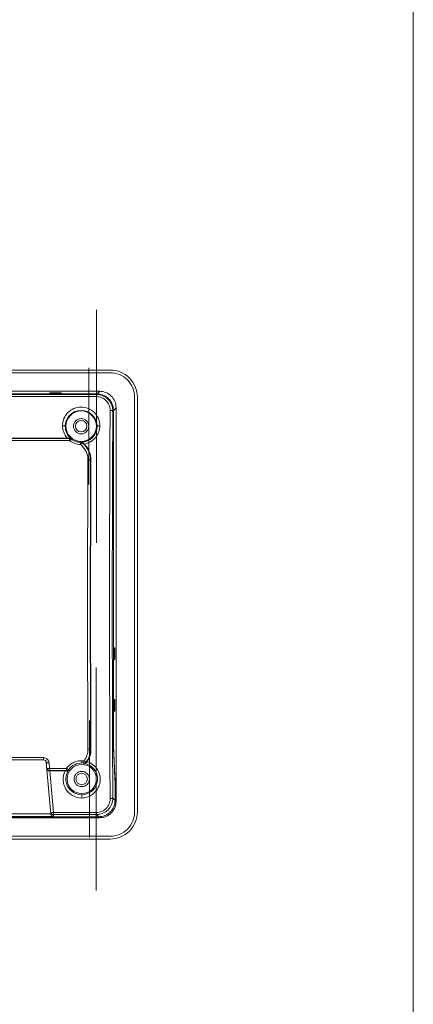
# Model space of a CAD drawing. Header units: centimetres. Extents: x -29.7 to 29.7, y -21 to 21.
# Tile 11 of 11: x 22.5 to 29.7, y -6.2 to 11.9. Entities that reach past the tile are written whole.
import ezdxf

# ---------------------------------------------------------------- set-up
doc = ezdxf.new("R2010")
doc.units = ezdxf.units.CM
doc.header["$MEASUREMENT"] = 0

msp = doc.modelspace()

# ---------------------------------------------------------------- linework, layer by layer
at = {"lineweight": 9}
for points in [[(29.69893, -21.0058), (29.69893, -21.0058), (29.69893, 20.9942), (29.69893, 20.9942)], [(29.69893, -21.0058), (29.69893, -21.0058), (29.69893, 20.9942), (29.69893, 20.9942)], [(24.145, 5.47221), (24.145, 5.47221), (11.345, 5.47221), (11.345, 5.47221)], [(24.145, 5.42221), (24.145, 5.42221), (11.345, 5.42221), (11.345, 5.42221)], [(11.53521, 5.08189), (11.53521, 5.08189), (23.95478, 5.08189), (23.95478, 5.08189)], [(23.03891, 5.05665), (23.03891, 5.05665), (23.03938, 5.04326), (23.03938, 5.04326)], [(23.25109, 5.05665), (23.25109, 5.05665), (23.03891, 5.05665), (23.03891, 5.05665)], [(23.25031, 5.04326), (23.25031, 5.04326), (23.25109, 5.05665), (23.25109, 5.05665)], [(23.90582, 5.03293), (23.90582, 5.03293), (23.95478, 5.08189), (23.95478, 5.08189)], [(23.90582, 5.03293), (23.90582, 5.03293), (11.58417, 5.03293), (11.58417, 5.03293)], [(23.90503, 5.03214), (23.90503, 5.03214), (11.58496, 5.03214), (11.58496, 5.03214)], [(23.89672, 5.02382), (23.89672, 5.02382), (11.59327, 5.02382), (11.59327, 5.02382)], [(23.89672, 4.9851), (23.89672, 4.9851), (11.59327, 4.9851), (11.59327, 4.9851)], [(23.03938, 5.04326), (23.03938, 5.04326), (23.25031, 5.04326), (23.25031, 5.04326)], [(23.89672, 5.02382), (23.89672, 5.02382), (23.90503, 5.03214), (23.90503, 5.03214)], [(23.89672, 5.02382), (23.89672, 5.02382), (23.89672, 4.9851), (23.89672, 4.9851)], [(24.595, -2.62779), (24.595, -2.62779), (24.595, 4.97221), (24.595, 4.97221)], [(24.645, -2.62779), (24.645, -2.62779), (24.645, 4.97221), (24.645, 4.97221)], [(24.20493, 4.73224), (24.20493, 4.73224), (24.19514, 4.72246), (24.19514, 4.72246)], [(24.20493, 4.73224), (24.20493, 4.73224), (24.20493, -1.21177), (24.20493, -1.21177)], [(24.25468, 4.78199), (24.25468, 4.78199), (24.20572, 4.73303), (24.20572, 4.73303)], [(24.20572, -1.21177), (24.20572, -1.21177), (24.20572, 4.73303), (24.20572, 4.73303)], [(24.25468, 4.78199), (24.25468, 4.78199), (24.25468, -2.43758), (24.25468, -2.43758)], [(23.61628, 4.15008), (23.77694, 4.15077), (23.90664, 4.28154), (23.906, 4.4422)], [(23.40357, 4.21853), (23.40357, 4.21853), (12.08642, 4.21853), (12.08642, 4.21853)], [(12.08642, 4.17732), (12.08642, 4.17732), (23.40357, 4.17732), (23.40357, 4.17732)], [(12.13114, 4.22498), (12.13114, 4.22498), (23.35885, 4.22498), (23.35885, 4.22498)], [(23.40357, 4.21853), (23.40357, 4.21853), (23.4004, 4.22539), (23.4004, 4.22539)], [(23.40357, 4.17732), (23.40357, 4.17732), (23.40357, 4.21853), (23.40357, 4.21853)], [(23.43413, 4.20812), (23.42561, 4.21469), (23.41433, 4.21853), (23.40357, 4.21853)], [(23.4314, 4.21528), (23.4314, 4.21528), (23.43413, 4.20812), (23.43413, 4.20812)], [(23.60508, 4.14633), (23.60885, 4.14748), (23.61258, 4.14872), (23.61628, 4.15008)], [(23.63371, 4.13606), (23.62566, 4.14223), (23.61521, 4.14598), (23.60508, 4.14633)], [(23.63371, 4.13606), (23.63773, 4.13686), (23.64173, 4.13775), (23.64571, 4.13873)], [(23.73929, 3.82445), (23.73451, 2.94038), (23.73212, 2.05629), (23.73212, 1.17221)], [(23.78926, 3.81672), (23.77967, 2.05372), (23.77967, 0.29069), (23.78926, -1.4723)], [(23.79537, 3.82282), (23.78564, 2.06671), (23.78564, 0.2777), (23.79537, -1.47841)], [(23.79537, 3.82282), (23.79537, 3.82282), (23.78926, 3.81672), (23.78926, 3.81672)], [(23.73212, 1.17221), (23.7321, 0.28812), (23.73449, -0.59596), (23.73929, -1.48004)], [(24.22944, 0.37829), (24.22944, 0.37829), (24.21604, 0.37782), (24.21604, 0.37782)], [(24.21604, 0.16635), (24.21604, 0.16635), (24.21604, 0.37806), (24.21604, 0.37806)], [(24.22944, 0.37806), (24.22944, 0.37806), (24.22944, 0.16635), (24.22944, 0.16635)], [(24.21604, 0.16659), (24.21604, 0.16659), (24.22944, 0.16612), (24.22944, 0.16612)], [(24.22944, -0.57171), (24.22944, -0.57171), (24.21604, -0.57218), (24.21604, -0.57218)], [(24.21604, -0.78365), (24.21604, -0.78365), (24.21604, -0.57194), (24.21604, -0.57194)], [(24.22944, -0.57194), (24.22944, -0.57194), (24.22944, -0.78365), (24.22944, -0.78365)], [(24.21604, -0.78341), (24.21604, -0.78341), (24.22944, -0.78388), (24.22944, -0.78388)], [(24.23387, -1.97676), (24.23387, -1.97676), (24.20899, -1.42828), (24.20899, -1.42828)], [(23.78926, -1.4723), (23.78926, -1.4723), (23.79537, -1.47841), (23.79537, -1.47841)], [(24.23374, -2.00851), (24.23374, -2.00851), (24.2086, -1.45426), (24.2086, -1.45426)], [(22.92715, -1.63598), (22.92715, -1.63598), (16.55647, -1.63598), (16.55647, -1.63598)], [(16.55647, -1.67779), (16.55647, -1.67779), (22.92715, -1.67779), (22.92715, -1.67779)], [(22.92715, -1.63598), (22.92715, -1.63598), (22.92715, -1.67779), (22.92715, -1.67779)], [(22.97696, -1.72344), (22.9747, -1.69761), (22.95308, -1.67779), (22.92715, -1.67779)], [(23.05954, -2.66737), (23.05954, -2.66737), (22.97696, -1.72344), (22.97696, -1.72344)], [(23.02677, -1.72753), (23.02677, -1.72753), (23.03596, -1.83291), (23.03596, -1.83291)], [(23.625, -1.73293), (23.625, -1.73293), (23.625, -1.69129), (23.625, -1.69129)], [(23.66881, -1.69413), (23.65428, -1.69227), (23.63964, -1.69132), (23.625, -1.69129)], [(23.66246, -1.73533), (23.65004, -1.73374), (23.63752, -1.73294), (23.625, -1.73294)], [(23.67067, -1.74046), (23.67067, -1.74046), (23.66246, -1.73533), (23.66246, -1.73533)], [(23.71665, -1.72007), (23.71665, -1.72007), (23.70852, -1.71604), (23.70852, -1.71604)], [(23.71665, -1.72007), (23.71905, -1.71675), (23.72142, -1.7134), (23.72376, -1.71003)], [(23.03596, -1.87412), (23.03596, -1.87412), (23.03596, -1.83291), (23.03596, -1.83291)], [(23.03596, -1.83291), (23.03596, -1.83291), (23.34722, -1.83291), (23.34722, -1.83291)], [(23.03653, -1.88057), (23.03653, -1.88057), (23.03596, -1.87412), (23.03596, -1.87412)], [(23.03596, -1.87412), (23.03596, -1.87412), (23.34722, -1.87412), (23.34722, -1.87412)], [(23.04011, -1.88057), (23.03892, -1.88057), (23.03772, -1.88057), (23.03653, -1.88057)], [(23.04011, -1.88057), (23.04011, -1.88057), (23.10642, -2.64069), (23.10642, -2.64069)], [(23.3226, -1.88057), (23.3226, -1.88057), (23.04011, -1.88057), (23.04011, -1.88057)], [(23.34653, -1.88074), (23.33856, -1.88062), (23.33058, -1.88056), (23.3226, -1.88057)], [(23.34722, -1.87412), (23.34722, -1.87412), (23.34653, -1.88074), (23.34653, -1.88074)], [(23.34722, -1.83291), (23.34722, -1.83291), (23.34722, -1.87412), (23.34722, -1.87412)], [(23.38754, -1.85371), (23.38754, -1.85371), (23.38732, -1.86075), (23.38732, -1.86075)], [(23.625, -2.31645), (23.625, -2.31645), (23.625, -2.37693), (23.625, -2.37693)], [(24.23635, -2.41925), (24.23635, -2.41925), (24.23635, -2.18172), (24.23635, -2.18172)], [(24.23713, -2.18166), (24.23713, -2.18166), (24.23714, -2.19326), (24.23714, -2.19326)], [(24.23714, -2.19326), (24.23714, -2.19326), (24.23714, -2.42004), (24.23714, -2.42004)], [(24.19514, -2.37805), (24.19514, -2.37805), (24.23635, -2.41925), (24.23635, -2.41925)], [(24.23714, -2.42004), (24.23714, -2.42004), (24.25468, -2.43758), (24.25468, -2.43758)], [(23.05939, -2.66563), (23.05939, -2.66563), (12.55009, -2.66563), (12.55009, -2.66563)], [(23.10642, -2.67941), (23.10642, -2.67941), (23.10642, -2.64069), (23.10642, -2.64069)], [(23.10642, -2.64069), (23.10642, -2.64069), (23.89672, -2.64069), (23.89672, -2.64069)], [(23.10947, -2.7143), (23.10947, -2.7143), (23.10642, -2.67941), (23.10642, -2.67941)], [(23.10642, -2.67941), (23.10642, -2.67941), (23.89672, -2.67941), (23.89672, -2.67941)], [(23.89672, -2.64069), (23.89672, -2.64069), (23.89672, -2.67941), (23.89672, -2.67941)], [(23.93645, -2.71915), (23.93645, -2.71915), (23.89672, -2.67941), (23.89672, -2.67941)], [(23.95478, -2.73748), (23.95478, -2.73748), (11.53521, -2.73748), (11.53521, -2.73748)], [(11.55275, -2.71994), (11.55275, -2.71994), (23.93724, -2.71994), (23.93724, -2.71994)], [(11.55353, -2.71915), (11.55353, -2.71915), (23.93645, -2.71915), (23.93645, -2.71915)], [(12.50128, -2.7143), (12.50128, -2.7143), (23.10947, -2.7143), (23.10947, -2.7143)], [(23.95478, -2.73748), (23.95478, -2.73748), (23.93724, -2.71994), (23.93724, -2.71994)], [(11.345, -3.07779), (11.345, -3.07779), (24.145, -3.07779), (24.145, -3.07779)], [(11.345, -3.12779), (11.345, -3.12779), (24.145, -3.12779), (24.145, -3.12779)]]:
    msp.add_open_spline(points, degree=3, dxfattribs=at)
for points, knots in [([(23.89447, 4.44221), (23.89447, 4.59656), (23.76935, 4.72168), (23.615, 4.72168), (23.46065, 4.72168), (23.33552, 4.59656), (23.33552, 4.44221), (23.33552, 4.28786), (23.46064, 4.16273), (23.61499, 4.16273), (23.76934, 4.16273), (23.89447, 4.28785), (23.89447, 4.4422), (23.89447, 11.851), (23.89447, -2.96659), (23.89447, 4.44221)], [0, 0, 0, 0, 0.25, 0.25, 0.25, 0.5, 0.5, 0.5, 0.75, 0.75, 0.75, 1, 1, 1, 1.00001, 1.00001, 1.00001, 1.00001]), ([(23.755, 4.44221), (23.755, 4.51953), (23.69231, 4.58221), (23.615, 4.58221), (23.53768, 4.58221), (23.475, 4.51953), (23.475, 4.44221), (23.47499, 4.36489), (23.53767, 4.30221), (23.61499, 4.30221), (23.69231, 4.3022), (23.75499, 4.36488), (23.755, 4.4422), (23.75548, 8.15356), (23.755, 0.73085), (23.755, 4.44221)], [0, 0, 0, 0, 0.25, 0.25, 0.25, 0.5, 0.5, 0.5, 0.75, 0.75, 0.75, 1, 1, 1, 1.00001, 1.00001, 1.00001, 1.00001]), ([(24.645, 4.97221), (24.645, 5.10481), (24.59232, 5.23199), (24.49855, 5.32576), (24.40478, 5.41953), (24.2776, 5.47221), (24.145, 5.47221)], [0, 0, 0, 0, 0.5, 0.5, 0.5, 1, 1, 1, 1]), ([(24.595, 4.97221), (24.595, 5.09155), (24.54758, 5.20601), (24.46319, 5.2904), (24.3788, 5.37479), (24.26434, 5.42221), (24.145, 5.42221)], [0, 0, 0, 0, 0.5, 0.5, 0.5, 1, 1, 1, 1]), ([(23.89261, -2.02779), (23.89261, -1.87999), (23.7728, -1.76018), (23.625, -1.76018), (23.47719, -1.76018), (23.35738, -1.87999), (23.35738, -2.02779), (23.35738, -2.1756), (23.47719, -2.29541), (23.62499, -2.29541), (23.7728, -2.29541), (23.89261, -2.1756), (23.89261, -2.0278), (23.89261, 5.0666), (23.89261, -9.12219), (23.89261, -2.02779)], [0, 0, 0, 0, 0.25, 0.25, 0.25, 0.5, 0.5, 0.5, 0.75, 0.75, 0.75, 1, 1, 1, 1.00001, 1.00001, 1.00001, 1.00001]), ([(24.25468, 4.78199), (24.25469, 4.86153), (24.2231, 4.93782), (24.16686, 4.99407), (24.11061, 5.05031), (24.03432, 5.0819), (23.95478, 5.08189)], [0, 0, 0, 0, 0.5, 0.5, 0.5, 1, 1, 1, 1]), ([(24.19514, 4.72246), (24.19532, 4.76125), (24.18787, 4.80049), (24.17328, 4.83675), (24.15863, 4.87312), (24.1368, 4.9065), (24.10941, 4.93445), (24.08186, 4.96256), (24.0487, 4.98517), (24.01234, 5.00047), (23.9758, 5.01584), (23.93603, 5.02382), (23.89672, 5.02382)], [0, 0, 0, 0, 0.25, 0.25, 0.25, 0.5, 0.5, 0.5, 0.75, 0.75, 0.75, 1, 1, 1, 1]), ([(24.14516, 4.73291), (24.14535, 4.76528), (24.13922, 4.79803), (24.12715, 4.82833), (24.11503, 4.85872), (24.09693, 4.88665), (24.07416, 4.91007), (24.05126, 4.93363), (24.02364, 4.95261), (23.99331, 4.96546), (23.96281, 4.97839), (23.92957, 4.9851), (23.89672, 4.9851)], [0, 0, 0, 0, 0.25, 0.25, 0.25, 0.5, 0.5, 0.5, 0.75, 0.75, 0.75, 1, 1, 1, 1]), ([(24.20493, 4.73224), (24.20494, 4.81178), (24.17335, 4.88807), (24.1171, 4.94431), (24.06086, 5.00056), (23.98457, 5.03215), (23.90503, 5.03214)], [0, 0, 0, 0, 0.5, 0.5, 0.5, 1, 1, 1, 1]), ([(24.20572, 4.73303), (24.20573, 4.81257), (24.17413, 4.88885), (24.11789, 4.9451), (24.06165, 5.00134), (23.98536, 5.03294), (23.90582, 5.03293)], [0, 0, 0, 0, 0.5, 0.5, 0.5, 1, 1, 1, 1]), ([(23.956, 4.45189), (23.95593, 4.47396), (23.95401, 4.49609), (23.94992, 4.5178), (23.94583, 4.53953), (23.93956, 4.56084), (23.93113, 4.58131), (23.91427, 4.62222), (23.88878, 4.6598), (23.8573, 4.69115), (23.82558, 4.72274), (23.78776, 4.748), (23.74653, 4.76543), (23.70504, 4.78297), (23.66009, 4.79259), (23.61514, 4.79267), (23.57019, 4.79275), (23.52526, 4.78329), (23.48368, 4.76585), (23.44236, 4.74851), (23.40437, 4.72328), (23.37293, 4.69157), (23.34173, 4.6601), (23.31699, 4.62225), (23.30008, 4.58109), (23.28323, 4.5401), (23.27414, 4.49583), (23.27399, 4.45189)], [0, 0, 0, 0, 0.11111111, 0.11111111, 0.11111111, 0.22222222, 0.22222222, 0.22222222, 0.33333333, 0.33333333, 0.33333333, 0.44444444, 0.44444444, 0.44444444, 0.55555556, 0.55555556, 0.55555556, 0.66666667, 0.66666667, 0.66666667, 0.77777778, 0.77777778, 0.77777778, 0.88888889, 0.88888889, 0.88888889, 1, 1, 1, 1]), ([(23.90602, 4.44221), (23.90534, 4.60245), (23.77524, 4.73199), (23.615, 4.73199), (23.45475, 4.73199), (23.32465, 4.60245), (23.32397, 4.44221)], [0, 0, 0, 0, 0.5, 0.5, 0.5, 1, 1, 1, 1]), ([(24.14517, -2.38856), (24.1385, -1.20167), (24.13529, -0.01475), (24.13529, 1.17217), (24.13529, 2.35909), (24.1385, 3.54601), (24.14517, 4.73291)], [0, 0, 0, 0, 0.5, 0.5, 0.5, 1, 1, 1, 1]), ([(24.1452, 4.73297), (24.15125, 4.73294), (24.15726, 4.73271), (24.16333, 4.73216), (24.16899, 4.73164), (24.17469, 4.73085), (24.18008, 4.7298), (24.18382, 4.72907), (24.1874, 4.72821), (24.19128, 4.72627), (24.19307, 4.72538), (24.19493, 4.72426), (24.19514, 4.72246)], [0, 0, 0, 0, 0.25, 0.25, 0.25, 0.5, 0.5, 0.5, 0.75, 0.75, 0.75, 1, 1, 1, 1]), ([(24.19514, 4.72246), (24.18848, 3.53905), (24.18526, 2.35563), (24.18526, 1.17221), (24.18526, -0.01122), (24.18848, -1.19464), (24.19514, -2.37805)], [0, 0, 0, 0, 0.5, 0.5, 0.5, 1, 1, 1, 1]), ([(23.72, 4.44221), (23.72, 4.5002), (23.67299, 4.54721), (23.615, 4.54721), (23.55701, 4.54721), (23.51, 4.5002), (23.51, 4.44221), (23.50999, 4.38422), (23.557, 4.33721), (23.61499, 4.33721), (23.67298, 4.33721), (23.71999, 4.38421), (23.72, 4.4422), (23.72, 4.44221), (23.72, 4.4422), (23.72, 4.44221)], [0, 0, 0, 0, 0.25, 0.25, 0.25, 0.5, 0.5, 0.5, 0.75, 0.75, 0.75, 1, 1, 1, 1.00001, 1.00001, 1.00001, 1.00001]), ([(23.32399, 4.44221), (23.32384, 4.44392), (23.32199, 4.44493), (23.32023, 4.44574), (23.31626, 4.44756), (23.31274, 4.44833), (23.30904, 4.449), (23.30366, 4.44996), (23.2979, 4.45069), (23.29222, 4.45116), (23.2861, 4.45167), (23.28007, 4.45187), (23.27399, 4.45189)], [0, 0, 0, 0, 0.25, 0.25, 0.25, 0.5, 0.5, 0.5, 0.75, 0.75, 0.75, 1, 1, 1, 1]), ([(23.27399, 4.45189), (23.27414, 4.41096), (23.28129, 4.36965), (23.29567, 4.33101), (23.31012, 4.29218), (23.33189, 4.25606), (23.35885, 4.22498)], [0, 0, 0, 0, 0.5, 0.5, 0.5, 1, 1, 1, 1]), ([(23.32399, 4.44221), (23.32383, 4.39945), (23.33331, 4.35611), (23.35175, 4.31699), (23.37032, 4.27758), (23.39799, 4.24245), (23.43141, 4.21528)], [0, 0, 0, 0, 0.5, 0.5, 0.5, 1, 1, 1, 1]), ([(23.67329, 4.11379), (23.71271, 4.12065), (23.75122, 4.1347), (23.78606, 4.15493), (23.82073, 4.17506), (23.85177, 4.2013), (23.87722, 4.23212), (23.90251, 4.26276), (23.92228, 4.29793), (23.9357, 4.33546), (23.94906, 4.37281), (23.95613, 4.4125), (23.956, 4.45189)], [0, 0, 0, 0, 0.25, 0.25, 0.25, 0.5, 0.5, 0.5, 0.75, 0.75, 0.75, 1, 1, 1, 1]), ([(23.90601, 4.44221), (23.90615, 4.44383), (23.90787, 4.44483), (23.90952, 4.44562), (23.91332, 4.44745), (23.91674, 4.44821), (23.92031, 4.44887), (23.92571, 4.44987), (23.93147, 4.45063), (23.93716, 4.45112), (23.94348, 4.45166), (23.94972, 4.45187), (23.956, 4.45189)], [0, 0, 0, 0, 0.25, 0.25, 0.25, 0.5, 0.5, 0.5, 0.75, 0.75, 0.75, 1, 1, 1, 1]), ([(23.35885, 4.22498), (23.36249, 4.22498), (23.36614, 4.22498), (23.36978, 4.225), (23.37999, 4.22505), (23.3902, 4.22515), (23.4004, 4.22539)], [0, 0, 0, 0, 0.5, 0.5, 0.5, 1, 1, 1, 1]), ([(23.4004, 4.22539), (23.40611, 4.22553), (23.4119, 4.22471), (23.41735, 4.22287), (23.42243, 4.22115), (23.42721, 4.21856), (23.43141, 4.21528)], [0, 0, 0, 0, 0.5, 0.5, 0.5, 1, 1, 1, 1]), ([(23.43413, 4.20812), (23.43377, 4.20831), (23.43331, 4.20817), (23.4329, 4.208), (23.43206, 4.20765), (23.4314, 4.2072), (23.43074, 4.2067), (23.42969, 4.20592), (23.42864, 4.20504), (23.42763, 4.20413), (23.42626, 4.2029), (23.42495, 4.20163), (23.42367, 4.20034), (23.42031, 4.19695), (23.41709, 4.1934), (23.41395, 4.18978), (23.4104, 4.1857), (23.40695, 4.18154), (23.40357, 4.17732)], [0, 0, 0, 0, 0.16666667, 0.16666667, 0.16666667, 0.33333333, 0.33333333, 0.33333333, 0.5, 0.5, 0.5, 0.66666667, 0.66666667, 0.66666667, 0.83333333, 0.83333333, 0.83333333, 1, 1, 1, 1]), ([(23.40357, 4.17732), (23.43183, 4.15533), (23.46374, 4.13767), (23.49761, 4.12538), (23.53158, 4.11305), (23.56751, 4.10612), (23.60341, 4.10492)], [0, 0, 0, 0, 0.5, 0.5, 0.5, 1, 1, 1, 1]), ([(23.43413, 4.20812), (23.45831, 4.18934), (23.48566, 4.17439), (23.51463, 4.1639), (23.54369, 4.15338), (23.57438, 4.14736), (23.60508, 4.14633)], [0, 0, 0, 0, 0.5, 0.5, 0.5, 1, 1, 1, 1]), ([(23.6034, 4.10492), (23.60359, 4.11018), (23.60378, 4.11545), (23.60397, 4.12072), (23.60413, 4.12528), (23.60429, 4.12984), (23.60449, 4.1344), (23.60457, 4.13609), (23.60465, 4.13778), (23.60471, 4.13948), (23.60475, 4.14071), (23.60478, 4.14195), (23.60488, 4.14318), (23.60493, 4.14394), (23.60502, 4.14469), (23.605, 4.14547), (23.605, 4.14577), (23.60498, 4.14606), (23.60508, 4.14633)], [0, 0, 0, 0, 0.16666667, 0.16666667, 0.16666667, 0.33333333, 0.33333333, 0.33333333, 0.5, 0.5, 0.5, 0.66666667, 0.66666667, 0.66666667, 0.83333333, 0.83333333, 0.83333333, 1, 1, 1, 1]), ([(23.63371, 4.13607), (23.63323, 4.13617), (23.63274, 4.13592), (23.63229, 4.13566), (23.63142, 4.13517), (23.63068, 4.13464), (23.62995, 4.13407), (23.62887, 4.13323), (23.62781, 4.13229), (23.62678, 4.13133), (23.62543, 4.13007), (23.62414, 4.12879), (23.62286, 4.12748), (23.6196, 4.12412), (23.61647, 4.12059), (23.6134, 4.11702), (23.60999, 4.11304), (23.60666, 4.10901), (23.6034, 4.10492)], [0, 0, 0, 0, 0.16666667, 0.16666667, 0.16666667, 0.33333333, 0.33333333, 0.33333333, 0.5, 0.5, 0.5, 0.66666667, 0.66666667, 0.66666667, 0.83333333, 0.83333333, 0.83333333, 1, 1, 1, 1]), ([(23.60341, 4.10492), (23.61461, 4.09742), (23.62463, 4.08823), (23.63409, 4.07858), (23.64358, 4.0689), (23.6525, 4.05875), (23.66098, 4.04822), (23.6694, 4.03775), (23.67739, 4.02691), (23.68461, 4.01557), (23.69182, 4.00424), (23.69827, 3.99242), (23.70403, 3.98029), (23.70981, 3.96814), (23.7149, 3.95567), (23.71936, 3.94299), (23.7238, 3.93032), (23.72761, 3.91744), (23.73063, 3.90434), (23.73665, 3.8782), (23.73951, 3.85123), (23.73929, 3.82445)], [0, 0, 0, 0, 0.14285714, 0.14285714, 0.14285714, 0.28571429, 0.28571429, 0.28571429, 0.42857143, 0.42857143, 0.42857143, 0.57142857, 0.57142857, 0.57142857, 0.71428571, 0.71428571, 0.71428571, 0.85714286, 0.85714286, 0.85714286, 1, 1, 1, 1]), ([(23.64571, 4.13873), (23.64352, 4.1406), (23.64118, 4.14229), (23.63867, 4.14375), (23.63193, 4.14767), (23.62404, 4.14996), (23.61628, 4.15008)], [0, 0, 0, 0, 0.5, 0.5, 0.5, 1, 1, 1, 1]), ([(23.63371, 4.13606), (23.68194, 4.09891), (23.72203, 4.04981), (23.74896, 3.99436), (23.77581, 3.93906), (23.78956, 3.87743), (23.78926, 3.81672)], [0, 0, 0, 0, 0.5, 0.5, 0.5, 1, 1, 1, 1]), ([(23.64571, 4.13873), (23.64785, 4.1369), (23.64998, 4.13507), (23.65209, 4.13322), (23.65931, 4.12692), (23.66639, 4.12045), (23.67329, 4.11379)], [0, 0, 0, 0, 0.5, 0.5, 0.5, 1, 1, 1, 1]), ([(23.79537, 3.82282), (23.79566, 3.87644), (23.7851, 3.93068), (23.76421, 3.98063), (23.74327, 4.0307), (23.71195, 4.07645), (23.67329, 4.11379)], [0, 0, 0, 0, 0.5, 0.5, 0.5, 1, 1, 1, 1]), ([(23.78926, 3.81672), (23.78913, 3.81729), (23.78865, 3.81773), (23.78815, 3.8181), (23.78724, 3.81875), (23.78626, 3.81915), (23.78527, 3.81951), (23.7817, 3.82079), (23.77786, 3.82151), (23.77404, 3.82209), (23.76848, 3.82293), (23.76293, 3.82347), (23.75736, 3.82383), (23.75136, 3.82422), (23.74534, 3.82442), (23.73932, 3.82445)], [0, 0, 0, 0, 0.2, 0.2, 0.2, 0.4, 0.4, 0.4, 0.6, 0.6, 0.6, 0.8, 0.8, 0.8, 1, 1, 1, 1]), ([(23.765, -2.02779), (23.765, -1.95047), (23.70231, -1.88779), (23.625, -1.88779), (23.54768, -1.88779), (23.485, -1.95047), (23.485, -2.02779), (23.48499, -2.10511), (23.54767, -2.16779), (23.62499, -2.16779), (23.70231, -2.1678), (23.76499, -2.10512), (23.765, -2.0278), (23.76548, 1.68356), (23.765, -5.73915), (23.765, -2.02779)], [0, 0, 0, 0, 0.25, 0.25, 0.25, 0.5, 0.5, 0.5, 0.75, 0.75, 0.75, 1, 1, 1, 1.00001, 1.00001, 1.00001, 1.00001]), ([(24.2086, -1.45426), (24.20705, -1.42012), (24.20639, -1.38595), (24.20591, -1.35178), (24.20526, -1.30511), (24.20493, -1.25844), (24.20493, -1.21177)], [0, 0, 0, 0, 0.5, 0.5, 0.5, 1, 1, 1, 1]), ([(24.20572, -1.21177), (24.20572, -1.25344), (24.20601, -1.29511), (24.20659, -1.33678), (24.20702, -1.36729), (24.20761, -1.3978), (24.20899, -1.42828)], [0, 0, 0, 0, 0.5, 0.5, 0.5, 1, 1, 1, 1]), ([(23.6688, -1.69412), (23.69164, -1.66368), (23.7096, -1.62925), (23.72156, -1.59286), (23.73353, -1.55647), (23.73949, -1.51811), (23.73929, -1.48004)], [0, 0, 0, 0, 0.5, 0.5, 0.5, 1, 1, 1, 1]), ([(23.78926, -1.4723), (23.78947, -1.51564), (23.78262, -1.55931), (23.76892, -1.60072), (23.75521, -1.64219), (23.73464, -1.68139), (23.70852, -1.71604)], [0, 0, 0, 0, 0.5, 0.5, 0.5, 1, 1, 1, 1]), ([(23.79537, -1.47841), (23.79559, -1.51927), (23.78955, -1.5604), (23.77744, -1.59966), (23.76531, -1.63898), (23.74709, -1.67642), (23.72376, -1.71003)], [0, 0, 0, 0, 0.5, 0.5, 0.5, 1, 1, 1, 1]), ([(23.78926, -1.4723), (23.78913, -1.47288), (23.78864, -1.47332), (23.78814, -1.47369), (23.78723, -1.47434), (23.78626, -1.47474), (23.78526, -1.4751), (23.78169, -1.47638), (23.77785, -1.4771), (23.77403, -1.47768), (23.76846, -1.47852), (23.76292, -1.47906), (23.75734, -1.47942), (23.75134, -1.47981), (23.74531, -1.48001), (23.73929, -1.48004)], [0, 0, 0, 0, 0.2, 0.2, 0.2, 0.4, 0.4, 0.4, 0.6, 0.6, 0.6, 0.8, 0.8, 0.8, 1, 1, 1, 1]), ([(23.02677, -1.72753), (23.02562, -1.71536), (23.02236, -1.70324), (23.01698, -1.69217), (23.01158, -1.68105), (23.00406, -1.67099), (22.99499, -1.6626), (22.98588, -1.65417), (22.97522, -1.64742), (22.96365, -1.64289), (22.95205, -1.63834), (22.93953, -1.63601), (22.92715, -1.63598)], [0, 0, 0, 0, 0.25, 0.25, 0.25, 0.5, 0.5, 0.5, 0.75, 0.75, 0.75, 1, 1, 1, 1]), ([(22.97696, -1.72344), (22.9771, -1.72497), (22.97895, -1.72567), (22.98067, -1.7262), (22.98486, -1.7275), (22.98823, -1.72783), (22.99181, -1.72807), (22.99713, -1.72843), (23.00292, -1.72858), (23.00858, -1.7285), (23.01473, -1.72841), (23.02072, -1.72805), (23.02677, -1.72753)], [0, 0, 0, 0, 0.25, 0.25, 0.25, 0.5, 0.5, 0.5, 0.75, 0.75, 0.75, 1, 1, 1, 1]), ([(23.625, -1.69129), (23.59799, -1.69129), (23.57088, -1.69452), (23.54456, -1.70088), (23.51828, -1.70723), (23.49278, -1.71669), (23.46872, -1.72899), (23.44473, -1.74125), (23.42218, -1.75632), (23.40171, -1.77386), (23.38131, -1.79133), (23.36298, -1.81125), (23.34722, -1.83291)], [0, 0, 0, 0, 0.25, 0.25, 0.25, 0.5, 0.5, 0.5, 0.75, 0.75, 0.75, 1, 1, 1, 1]), ([(23.625, -1.73293), (23.57919, -1.73293), (23.53272, -1.74397), (23.49139, -1.76507), (23.45033, -1.78603), (23.41434, -1.81692), (23.38754, -1.85371)], [0, 0, 0, 0, 0.5, 0.5, 0.5, 1, 1, 1, 1]), ([(23.625, -2.37693), (23.66538, -2.37675), (23.70607, -2.36843), (23.74382, -2.35335), (23.78141, -2.33833), (23.81608, -2.31661), (23.84643, -2.2899), (23.87658, -2.26335), (23.90247, -2.23186), (23.92226, -2.19703), (23.93214, -2.17962), (23.9405, -2.16137), (23.94709, -2.14249), (23.95366, -2.12364), (23.95846, -2.10416), (23.96136, -2.08438), (23.96713, -2.04498), (23.96536, -2.00438), (23.957, -1.96526), (23.9486, -1.92599), (23.93358, -1.8882), (23.91236, -1.85424), (23.89102, -1.8201), (23.86343, -1.78983), (23.83136, -1.7653), (23.79912, -1.74062), (23.76234, -1.72174), (23.72376, -1.71003)], [0, 0, 0, 0, 0.11111111, 0.11111111, 0.11111111, 0.22222222, 0.22222222, 0.22222222, 0.33333333, 0.33333333, 0.33333333, 0.44444444, 0.44444444, 0.44444444, 0.55555556, 0.55555556, 0.55555556, 0.66666667, 0.66666667, 0.66666667, 0.77777778, 0.77777778, 0.77777778, 0.88888889, 0.88888889, 0.88888889, 1, 1, 1, 1]), ([(23.625, -2.31645), (23.77619, -2.31649), (23.902, -2.20028), (23.91395, -2.04956), (23.9259, -1.89884), (23.81998, -1.76426), (23.67067, -1.74046)], [0, 0, 0, 0, 0.5, 0.5, 0.5, 1, 1, 1, 1]), ([(23.66881, -1.6941), (23.66812, -1.69933), (23.66741, -1.70457), (23.66668, -1.70979), (23.66633, -1.71222), (23.66599, -1.71464), (23.66563, -1.71707), (23.66533, -1.71919), (23.66502, -1.72131), (23.66468, -1.72342), (23.66442, -1.7251), (23.66413, -1.72678), (23.66387, -1.72849), (23.66369, -1.72974), (23.66351, -1.73102), (23.66322, -1.73219), (23.66305, -1.73292), (23.66282, -1.73361), (23.66275, -1.73448), (23.66272, -1.73481), (23.66272, -1.73517), (23.66246, -1.73533)], [0, 0, 0, 0, 0.14285714, 0.14285714, 0.14285714, 0.28571429, 0.28571429, 0.28571429, 0.42857143, 0.42857143, 0.42857143, 0.57142857, 0.57142857, 0.57142857, 0.71428571, 0.71428571, 0.71428571, 0.85714286, 0.85714286, 0.85714286, 1, 1, 1, 1]), ([(23.70852, -1.71604), (23.70329, -1.72289), (23.69614, -1.72847), (23.68807, -1.73185), (23.68, -1.73523), (23.67101, -1.73642), (23.66246, -1.73533)], [0, 0, 0, 0, 0.5, 0.5, 0.5, 1, 1, 1, 1]), ([(23.66881, -1.6941), (23.67318, -1.69729), (23.67762, -1.7004), (23.68213, -1.70337), (23.68624, -1.70608), (23.69042, -1.70867), (23.69476, -1.7111), (23.69777, -1.71279), (23.70087, -1.71441), (23.70406, -1.71553), (23.70497, -1.71585), (23.70589, -1.71614), (23.70691, -1.71625), (23.70747, -1.71632), (23.70806, -1.71633), (23.70852, -1.71604)], [0, 0, 0, 0, 0.2, 0.2, 0.2, 0.4, 0.4, 0.4, 0.6, 0.6, 0.6, 0.8, 0.8, 0.8, 1, 1, 1, 1]), ([(23.67067, -1.74047), (23.67855, -1.74157), (23.68684, -1.74054), (23.69436, -1.73756), (23.70328, -1.73402), (23.71112, -1.72773), (23.71664, -1.72007)], [0, 0, 0, 0, 0.5, 0.5, 0.5, 1, 1, 1, 1]), ([(22.98615, -1.8285), (22.98721, -1.84053), (22.99302, -1.8526), (23.00218, -1.86099), (23.01135, -1.86939), (23.02388, -1.87412), (23.03596, -1.87412)], [0, 0, 0, 0, 0.5, 0.5, 0.5, 1, 1, 1, 1]), ([(22.98615, -1.8285), (22.98629, -1.83002), (22.98808, -1.83077), (22.98973, -1.83133), (22.9937, -1.83268), (22.99686, -1.83296), (23.00048, -1.83331)], [0, 0, 0, 0, 0.5, 0.5, 0.5, 1, 1, 1, 1]), ([(22.98684, -1.83636), (22.98779, -1.84725), (22.99283, -1.85812), (23.00082, -1.86604), (23.0102, -1.87535), (23.02368, -1.8806), (23.03653, -1.88057)], [0, 0, 0, 0, 0.5, 0.5, 0.5, 1, 1, 1, 1]), ([(23.00048, -1.83331), (23.00314, -1.83355), (23.0058, -1.8337), (23.00847, -1.83378), (23.01764, -1.83407), (23.02683, -1.83368), (23.03596, -1.83291)], [0, 0, 0, 0, 0.5, 0.5, 0.5, 1, 1, 1, 1]), ([(23.3226, -1.88057), (23.29663, -1.93132), (23.28455, -1.98986), (23.2865, -2.04776), (23.28846, -2.1056), (23.30442, -2.16279), (23.33388, -2.21195), (23.36354, -2.26145), (23.40688, -2.3028), (23.45754, -2.3316), (23.50863, -2.36064), (23.56717, -2.37693), (23.625, -2.37693)], [0, 0, 0, 0, 0.25, 0.25, 0.25, 0.5, 0.5, 0.5, 0.75, 0.75, 0.75, 1, 1, 1, 1]), ([(23.38731, -1.86074), (23.32548, -1.9493), (23.31803, -2.0649), (23.36798, -2.16067), (23.41793, -2.25643), (23.51699, -2.31648), (23.625, -2.31645)], [0, 0, 0, 0, 0.5, 0.5, 0.5, 1, 1, 1, 1]), ([(23.34653, -1.88074), (23.35477, -1.88087), (23.3632, -1.87896), (23.37061, -1.87511), (23.37721, -1.87167), (23.383, -1.86669), (23.38732, -1.86075)], [0, 0, 0, 0, 0.5, 0.5, 0.5, 1, 1, 1, 1]), ([(23.38754, -1.85371), (23.3872, -1.85407), (23.38664, -1.85415), (23.38612, -1.85416), (23.38515, -1.85418), (23.38428, -1.85396), (23.38341, -1.85371), (23.38023, -1.85276), (23.37715, -1.8513), (23.37415, -1.84974), (23.36968, -1.84742), (23.36539, -1.84489), (23.36115, -1.84223), (23.35643, -1.83926), (23.35178, -1.83613), (23.34722, -1.83291)], [0, 0, 0, 0, 0.2, 0.2, 0.2, 0.4, 0.4, 0.4, 0.6, 0.6, 0.6, 0.8, 0.8, 0.8, 1, 1, 1, 1]), ([(23.34722, -1.87412), (23.35497, -1.87412), (23.36282, -1.87227), (23.36982, -1.86872), (23.37682, -1.86518), (23.38296, -1.85995), (23.38754, -1.85371)], [0, 0, 0, 0, 0.5, 0.5, 0.5, 1, 1, 1, 1]), ([(23.73, -2.02779), (23.73, -1.9698), (23.68299, -1.92279), (23.625, -1.92279), (23.56701, -1.92279), (23.52, -1.9698), (23.52, -2.02779), (23.51999, -2.08578), (23.567, -2.13279), (23.62499, -2.13279), (23.68298, -2.13279), (23.72999, -2.08579), (23.73, -2.0278), (23.73, -2.0278), (23.73, -2.02779), (23.73, -2.02779)], [0, 0, 0, 0, 0.25, 0.25, 0.25, 0.5, 0.5, 0.5, 0.75, 0.75, 0.75, 1, 1, 1, 1.00001, 1.00001, 1.00001, 1.00001]), ([(24.23387, -1.97676), (24.234, -1.97963), (24.23412, -1.98251), (24.23423, -1.98538), (24.23464, -1.99575), (24.23495, -2.00612), (24.23522, -2.01649)], [0, 0, 0, 0, 0.5, 0.5, 0.5, 1, 1, 1, 1]), ([(24.23635, -2.18172), (24.23635, -2.14838), (24.23612, -2.11505), (24.23565, -2.08171), (24.23531, -2.0573), (24.23484, -2.0329), (24.23374, -2.00851)], [0, 0, 0, 0, 0.5, 0.5, 0.5, 1, 1, 1, 1]), ([(24.23522, -2.01649), (24.23553, -2.02831), (24.23578, -2.04014), (24.23599, -2.05197), (24.23677, -2.09519), (24.23708, -2.13843), (24.23713, -2.18166)], [0, 0, 0, 0, 0.5, 0.5, 0.5, 1, 1, 1, 1]), ([(23.89672, -2.67941), (23.93603, -2.67941), (23.9758, -2.67143), (24.01233, -2.65606), (24.0487, -2.64076), (24.08186, -2.61815), (24.10941, -2.59004), (24.1368, -2.56209), (24.15863, -2.52872), (24.17328, -2.49234), (24.18787, -2.45608), (24.19532, -2.41684), (24.19514, -2.37805)], [0, 0, 0, 0, 0.25, 0.25, 0.25, 0.5, 0.5, 0.5, 0.75, 0.75, 0.75, 1, 1, 1, 1]), ([(23.89672, -2.64069), (23.92957, -2.64069), (23.96281, -2.63397), (23.99331, -2.62105), (24.02365, -2.6082), (24.05127, -2.5892), (24.07418, -2.56564), (24.09693, -2.54223), (24.11503, -2.51431), (24.12714, -2.48393), (24.13921, -2.45365), (24.14534, -2.42092), (24.14516, -2.38856)], [0, 0, 0, 0, 0.25, 0.25, 0.25, 0.5, 0.5, 0.5, 0.75, 0.75, 0.75, 1, 1, 1, 1]), ([(23.93645, -2.71915), (24.01599, -2.71916), (24.09228, -2.68757), (24.14853, -2.63133), (24.20477, -2.57508), (24.23636, -2.4988), (24.23635, -2.41926)], [0, 0, 0, 0, 0.5, 0.5, 0.5, 1, 1, 1, 1]), ([(23.93724, -2.71994), (24.01678, -2.71995), (24.09307, -2.68836), (24.14931, -2.63211), (24.20556, -2.57587), (24.23715, -2.49958), (24.23714, -2.42004)], [0, 0, 0, 0, 0.5, 0.5, 0.5, 1, 1, 1, 1]), ([(23.95478, -2.73748), (24.03432, -2.73749), (24.11061, -2.7059), (24.16686, -2.64966), (24.2231, -2.59341), (24.25469, -2.51712), (24.25468, -2.43758)], [0, 0, 0, 0, 0.5, 0.5, 0.5, 1, 1, 1, 1]), ([(24.19514, -2.37805), (24.19493, -2.37984), (24.19307, -2.38097), (24.19128, -2.38186), (24.1874, -2.3838), (24.18382, -2.38465), (24.18008, -2.38539), (24.17469, -2.38644), (24.16899, -2.38723), (24.16333, -2.38775), (24.15726, -2.3883), (24.15125, -2.38853), (24.1452, -2.38856)], [0, 0, 0, 0, 0.25, 0.25, 0.25, 0.5, 0.5, 0.5, 0.75, 0.75, 0.75, 1, 1, 1, 1]), ([(23.05661, -2.63379), (23.05766, -2.64582), (23.06347, -2.65789), (23.07264, -2.66628), (23.08181, -2.67468), (23.09434, -2.67941), (23.10642, -2.67941)], [0, 0, 0, 0, 0.5, 0.5, 0.5, 1, 1, 1, 1]), ([(23.05661, -2.63379), (23.05676, -2.63556), (23.05864, -2.63674), (23.06038, -2.63756), (23.062, -2.63832), (23.06351, -2.63876), (23.06508, -2.63914), (23.06716, -2.63965), (23.06935, -2.64005), (23.07154, -2.64037), (23.07712, -2.64117), (23.08269, -2.64141), (23.08828, -2.64143), (23.09432, -2.64144), (23.10039, -2.64119), (23.10642, -2.64069)], [0, 0, 0, 0, 0.2, 0.2, 0.2, 0.4, 0.4, 0.4, 0.6, 0.6, 0.6, 0.8, 0.8, 0.8, 1, 1, 1, 1]), ([(23.05954, -2.66737), (23.0601, -2.6737), (23.06188, -2.67998), (23.06474, -2.6857), (23.06731, -2.69084), (23.07074, -2.69553), (23.07482, -2.69952)], [0, 0, 0, 0, 0.5, 0.5, 0.5, 1, 1, 1, 1]), ([(23.07482, -2.69952), (23.07955, -2.70416), (23.08524, -2.70793), (23.09142, -2.71048), (23.09715, -2.71284), (23.10332, -2.71414), (23.10947, -2.7143)], [0, 0, 0, 0, 0.5, 0.5, 0.5, 1, 1, 1, 1]), ([(24.145, -3.12779), (24.2776, -3.12779), (24.40478, -3.07512), (24.49855, -2.98135), (24.59232, -2.88758), (24.645, -2.7604), (24.645, -2.62779)], [0, 0, 0, 0, 0.5, 0.5, 0.5, 1, 1, 1, 1]), ([(24.145, -3.07779), (24.26434, -3.07779), (24.3788, -3.03038), (24.46319, -2.94599), (24.54758, -2.8616), (24.595, -2.74714), (24.595, -2.62779)], [0, 0, 0, 0, 0.5, 0.5, 0.5, 1, 1, 1, 1])]:
    msp.add_open_spline(points, degree=3, knots=knots, dxfattribs=at)

doc.saveas('drawing.dxf')
